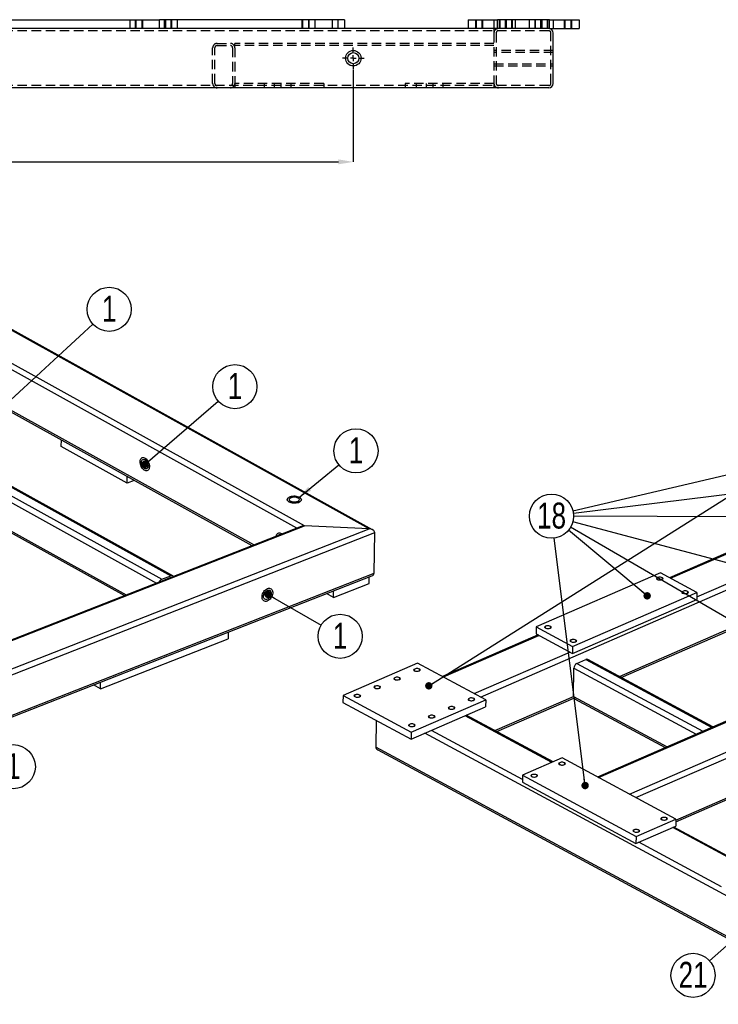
# Model space of a CAD drawing. Header units: millimetres. Extents: x 5 to 3649, y 4 to 418.
# Tile 67 of 105: x 2634 to 2728, y 75 to 208. Entities that reach past the tile are written whole.
import ezdxf

# ---------------------------------------------------------------- set-up
doc = ezdxf.new("R2010")
doc.units = ezdxf.units.MM
doc.header["$PDSIZE"] = -1
doc.linetypes.add('CENTERX2', pattern=[20.32, 12.7, -2.54, 2.54, -2.54])
doc.linetypes.add('HIDDEN', pattern=[1.905, 1.27, -0.635])
for name, color, linetype in [('COTES', 1, 'Continuous'), ('NOTES', 6, 'Continuous'), ('TRAIT-FINS', 9, 'Continuous'), ('TRAIT-MIXTES', 3, 'CENTERX2'), ('TRAIT-TIRET', 2, 'HIDDEN')]:
    doc.layers.add(name, color=color, linetype=linetype)
doc.layers.add('TRAIT-FORT', color=4, linetype='Continuous', lineweight=25)
doc.styles.add('SLDTEXTSTYLE0', font='TXT', dxfattribs={"width": 0.75})
doc.dimstyles.new('SLDDIMSTYLE0', dxfattribs={"dimtxt": 3, "dimasz": 2, "dimexe": 0, "dimexo": 0.0625, "dimgap": 0.75, "dimtad": 1, "dimdec": 0, "dimlfac": 10, "dimrnd": 1e-09, "dimzin": 12, "dimdsep": 46, "dimtxsty": 'SLDTEXTSTYLE0', "dimsah": 1, "dimcen": 0.09, "dimadec": 0, "dimazin": 3, "dimtfac": 1, "dimtdec": 0, "dimtofl": 0, "dimtmove": 0, "dimatfit": 3, "dimfxl": 1, "dimfrac": 2, "dimtolj": 1, "dimtzin": 12, "dimarcsym": 0})
doc.dimstyles.new('SLDDIMSTYLE6', dxfattribs={"dimtxt": 0.18, "dimasz": 1, "dimexe": 0, "dimexo": 0.0625, "dimgap": 0, "dimtad": 0, "dimtih": 1, "dimtoh": 1, "dimdec": 0, "dimrnd": 1e-09, "dimzin": 0, "dimdsep": 46, "dimtxsty": 'Standard', "dimblk1": 'DOT', "dimblk2": 'DOT', "dimsah": 1, "dimcen": 0.09, "dimadec": 0, "dimazin": 0, "dimtfac": 1, "dimtdec": 0, "dimtofl": 0, "dimtmove": 0, "dimatfit": 3, "dimldrblk": 'DOT', "dimfxl": 1, "dimfrac": 2, "dimtolj": 1, "dimtzin": 0, "dimarcsym": 0})
doc.dimstyles.new('SLDDIMSTYLE7', dxfattribs={"dimtxt": 0.18, "dimasz": 2, "dimexe": 0, "dimexo": 0.0625, "dimgap": 0, "dimtad": 0, "dimtih": 1, "dimtoh": 1, "dimdec": 0, "dimrnd": 1e-09, "dimzin": 0, "dimdsep": 46, "dimtxsty": 'Standard', "dimsah": 1, "dimcen": 0.09, "dimadec": 0, "dimazin": 0, "dimtfac": 2, "dimtdec": 0, "dimtofl": 0, "dimtmove": 0, "dimatfit": 3, "dimfxl": 1, "dimfrac": 2, "dimtolj": 1, "dimtzin": 0, "dimarcsym": 0})

# ---------------------------------------------------------------- blocks, each defined once
blk = doc.blocks.new('SW_NOTE_156')
at = {"layer": 'NOTES', "color": 0}
blk.add_circle((-2.9, -0.68), 2.98, dxfattribs=at)
at = {"layer": 'NOTES', "color": 0, "insert": (-2.89, 1.14), "char_height": 3.5, "attachment_point": 2, "style": 'SLDTEXTSTYLE0'}
blk.add_mtext('18', dxfattribs=at)
blk = doc.blocks.new('_Dot')
at = {"color": 0, "linetype": 'ByBlock', "lineweight": -2}
blk.add_line((-0.5, 0), (-1, 0), dxfattribs=at)
at = {"color": 0, "linetype": 'ByBlock', "const_width": 0.5}
blk.add_lwpolyline([(-0.25, 0, 1), (0.25, 0, 1)], format="xyb", close=True, dxfattribs=at)
blk = doc.blocks.new('SW_NOTE_161')
at = {"layer": 'NOTES', "color": 0}
blk.add_circle((-2.23, -1.98), 2.98, dxfattribs=at)
at = {"layer": 'NOTES', "color": 0, "insert": (-2.22, -0.16), "char_height": 3.5, "attachment_point": 2, "style": 'SLDTEXTSTYLE0'}
blk.add_mtext('21', dxfattribs=at)
blk = doc.blocks.new('*D2347')
at = {"layer": 'COTES', "color": 0, "lineweight": -2, "transparency": 16777216}
for p, q in [((2529.15, 201.53), (2529.15, 189.04)), ((2679.15, 201.53), (2679.15, 189.04)), ((2531.15, 189.04), (2677.15, 189.04))]:
    blk.add_line(p, q, dxfattribs=at)
at = {"layer": 'COTES', "color": 0, "transparency": 16777216}
for points in [[(2531.15, 189.37), (2531.15, 188.71), (2529.15, 189.04)], [(2677.15, 189.37), (2677.15, 188.71), (2679.15, 189.04)]]:
    blk.add_solid(points, dxfattribs=at)
at = {"layer": 'Defpoints', "color": 0, "transparency": 16777216}
for p in [(2529.15, 201.59), (2679.15, 201.59), (2679.15, 189.04)]:
    blk.add_point(p, dxfattribs=at)
at = {"layer": 'COTES', "color": 0, "transparency": 16777216, "insert": (2604.15, 192.79), "char_height": 3, "attachment_point": 2, "style": 'SLDTEXTSTYLE0'}
blk.add_mtext('\\A1;1500', dxfattribs=at)
blk = doc.blocks.new('SW_CENTERMARKSYMBOL_495')
at = {"layer": 'TRAIT-MIXTES', "color": 0}
for p, q in [((0, 0.8), (0, 1.45)), ((-0.8, 0), (-1.45, 0)), ((0, 0), (-0.4, 0)), ((0, 0), (0, 0.4)), ((0, 0), (0, -0.4)), ((0, 0), (0.4, 0)), ((0.8, 0), (1.45, 0)), ((0, -0.8), (0, -1.45))]:
    blk.add_line(p, q, dxfattribs=at)
blk = doc.blocks.new('SW_NOTE_170')
at = {"layer": 'NOTES', "color": 0}
blk.add_circle((2.2, 2.02), 2.98, dxfattribs=at)
at = {"layer": 'NOTES', "color": 0, "insert": (2.2, 3.84), "char_height": 3.5, "attachment_point": 2, "style": 'SLDTEXTSTYLE0'}
blk.add_mtext('1', dxfattribs=at)
blk = doc.blocks.new('SW_NOTE_171')
at = {"layer": 'NOTES', "color": 0}
blk.add_circle((2.26, 1.95), 2.98, dxfattribs=at)
at = {"layer": 'NOTES', "color": 0, "insert": (2.26, 3.77), "char_height": 3.5, "attachment_point": 2, "style": 'SLDTEXTSTYLE0'}
blk.add_mtext('1', dxfattribs=at)
blk = doc.blocks.new('SW_NOTE_172')
at = {"layer": 'NOTES', "color": 0}
blk.add_circle((2.31, 1.89), 2.98, dxfattribs=at)
at = {"layer": 'NOTES', "color": 0, "insert": (2.31, 3.71), "char_height": 3.5, "attachment_point": 2, "style": 'SLDTEXTSTYLE0'}
blk.add_mtext('1', dxfattribs=at)
blk = doc.blocks.new('SW_NOTE_176')
at = {"layer": 'NOTES', "color": 0}
blk.add_circle((2.58, -1.5), 2.98, dxfattribs=at)
at = {"layer": 'NOTES', "color": 0, "insert": (2.58, 0.32), "char_height": 3.5, "attachment_point": 2, "style": 'SLDTEXTSTYLE0'}
blk.add_mtext('1', dxfattribs=at)
blk = doc.blocks.new('SW_NOTE_180')
at = {"layer": 'NOTES', "color": 0}
blk.add_circle((2.45, -1.7), 2.98, dxfattribs=at)
at = {"layer": 'NOTES', "color": 0, "insert": (2.46, 0.12), "char_height": 3.5, "attachment_point": 2, "style": 'SLDTEXTSTYLE0'}
blk.add_mtext('1', dxfattribs=at)

msp = doc.modelspace()

# ---------------------------------------------------------------- linework, layer by layer
at = {"layer": 'TRAIT-FINS', "lineweight": 18}
for p, q in [((2649.700196, 208.240527), (2649.700196, 207.040527)), ((2649.700196, 208.240527), (2649.700196, 207.040527)), ((2650.700196, 208.240527), (2650.700196, 207.040527)), ((2650.700196, 208.240527), (2650.700196, 207.040527)), ((2653.600196, 208.240527), (2653.600196, 207.040527)), ((2653.600196, 208.240527), (2653.600196, 207.040527)), ((2654.600196, 208.240527), (2654.600196, 207.040527)), ((2654.600196, 208.240527), (2654.600196, 207.040527)), ((2672.200196, 208.240527), (2672.200196, 207.040527)), ((2672.200196, 208.240527), (2672.200196, 207.040527)), ((2673.200196, 208.240527), (2673.200196, 207.040527)), ((2673.200196, 208.240527), (2673.200196, 207.040527)), ((2695.650196, 208.240527), (2695.650196, 207.040527)), ((2695.650196, 208.240527), (2695.650196, 207.040527)), ((2696.650196, 208.240527), (2696.650196, 207.040527)), ((2696.650196, 208.240527), (2696.650196, 207.040527)), ((2698.850196, 208.240527), (2698.850196, 207.040527)), ((2698.850196, 208.240527), (2698.850196, 207.040527)), ((2699.650196, 208.240527), (2699.650196, 207.040527)), ((2699.650196, 208.240527), (2699.650196, 207.040527)), ((2699.850196, 208.240527), (2699.850196, 207.040527)), ((2699.850196, 208.240527), (2699.850196, 207.040527)), ((2700.650196, 208.240527), (2700.650196, 207.040527)), ((2700.650196, 208.240527), (2700.650196, 207.040527)), ((2703.650196, 208.240527), (2703.650196, 207.040527)), ((2703.650196, 208.240527), (2703.650196, 207.040527)), ((2704.450196, 208.240527), (2704.450196, 207.040527)), ((2704.450196, 208.240527), (2704.450196, 207.040527)), ((2704.650196, 208.240527), (2704.650196, 207.040527)), ((2704.650196, 208.240527), (2704.650196, 207.040527)), ((2705.450196, 208.240527), (2705.450196, 207.040527)), ((2705.450196, 208.240527), (2705.450196, 207.040527)), ((2707.650196, 208.240527), (2707.650196, 207.040527)), ((2707.650196, 208.240527), (2707.650196, 207.040527)), ((2708.650196, 208.240527), (2708.650196, 207.040527)), ((2708.650196, 208.240527), (2708.650196, 207.040527)), ((2649.700196, 207.040527), (2650.700196, 207.040527)), ((2649.700196, 207.040527), (2650.700196, 207.040527)), ((2653.600196, 207.040527), (2654.600196, 207.040527)), ((2653.600196, 207.040527), (2654.600196, 207.040527)), ((2672.200196, 207.040527), (2673.200196, 207.040527)), ((2672.200196, 207.040527), (2673.200196, 207.040527)), ((2695.650196, 207.040527), (2696.650196, 207.040527)), ((2695.650196, 207.040527), (2696.650196, 207.040527)), ((2699.650196, 207.040527), (2700.650196, 207.040527)), ((2699.650196, 207.040527), (2700.650196, 207.040527)), ((2703.650196, 207.040527), (2704.650196, 207.040527)), ((2703.650196, 207.040527), (2704.650196, 207.040527)), ((2707.650196, 207.040527), (2708.650196, 207.040527)), ((2707.650196, 207.040527), (2708.650196, 207.040527))]:
    msp.add_line(p, q, dxfattribs=at)
at = {"layer": 'TRAIT-FINS', "lineweight": 18, "flags": 128}
for points in [[(2720.849127, 132.60917), (2720.697393, 132.565959), (2720.522076, 132.554493), (2720.349867, 132.576516), (2720.206982, 132.628677), (2720.115176, 132.703034), (2720.088424, 132.788267), (2720.130799, 132.8714), (2720.23585, 132.939776), (2720.387584, 132.982987), (2720.562901, 132.994453), (2720.735111, 132.97243), (2720.877995, 132.920269), (2720.969802, 132.845912), (2720.996554, 132.760679), (2720.954179, 132.677546), (2720.849127, 132.60917)], [(2724.283479, 130.757774), (2724.131745, 130.714563), (2723.956428, 130.703097), (2723.784219, 130.72512), (2723.641334, 130.777281), (2723.549528, 130.851638), (2723.522776, 130.936871), (2723.565151, 131.020004), (2723.670202, 131.08838), (2723.821936, 131.131591), (2723.997253, 131.143057), (2724.169463, 131.121034), (2724.312347, 131.068873), (2724.404154, 130.994516), (2724.430906, 130.909283), (2724.388531, 130.82615), (2724.283479, 130.757774)], [(2705.751344, 126.048354), (2705.59961, 126.005143), (2705.424293, 125.993677), (2705.252084, 126.0157), (2705.1092, 126.067861), (2705.017393, 126.142218), (2704.990641, 126.227451), (2705.033016, 126.310584), (2705.138067, 126.37896), (2705.289802, 126.422171), (2705.465118, 126.433637), (2705.637328, 126.411614), (2705.780212, 126.359453), (2705.872019, 126.285096), (2705.898771, 126.199863), (2705.856396, 126.116731), (2705.751344, 126.048354)], [(2709.185696, 124.196958), (2709.033962, 124.153747), (2708.858645, 124.142281), (2708.686436, 124.164304), (2708.543552, 124.216465), (2708.451745, 124.290822), (2708.424993, 124.376055), (2708.467368, 124.459188), (2708.572419, 124.527564), (2708.724154, 124.570775), (2708.89947, 124.582241), (2709.07168, 124.560218), (2709.214564, 124.508057), (2709.306371, 124.4337), (2709.333123, 124.348467), (2709.290748, 124.265335), (2709.185696, 124.196958)], [(2688.053613, 120.268466), (2687.901879, 120.225256), (2687.726562, 120.213789), (2687.554352, 120.235813), (2687.411468, 120.287974), (2687.319661, 120.36233), (2687.292909, 120.447563), (2687.335285, 120.530696), (2687.440336, 120.599073), (2687.59207, 120.642283), (2687.767387, 120.65375), (2687.939596, 120.631726), (2688.082481, 120.579565), (2688.174287, 120.505209), (2688.201039, 120.419976), (2688.158664, 120.336843), (2688.053613, 120.268466)], [(2685.369563, 119.102099), (2685.217828, 119.058888), (2685.042511, 119.047422), (2684.870302, 119.069446), (2684.727418, 119.121606), (2684.635611, 119.195963), (2684.608859, 119.281196), (2684.651234, 119.364329), (2684.756285, 119.432705), (2684.90802, 119.475916), (2685.083337, 119.487383), (2685.255546, 119.465359), (2685.39843, 119.413198), (2685.490237, 119.338841), (2685.516989, 119.253609), (2685.474614, 119.170476), (2685.369563, 119.102099)], [(2680.001462, 116.769365), (2679.849728, 116.726154), (2679.674411, 116.714687), (2679.502202, 116.736711), (2679.359317, 116.788872), (2679.267511, 116.863229), (2679.240759, 116.948462), (2679.283134, 117.031594), (2679.388185, 117.099971), (2679.539919, 117.143182), (2679.715236, 117.154648), (2679.887445, 117.132624), (2680.03033, 117.080464), (2680.122136, 117.006107), (2680.148888, 116.920874), (2680.106513, 116.837741), (2680.001462, 116.769365)], [(2682.685512, 117.935732), (2682.533778, 117.892521), (2682.358461, 117.881055), (2682.186252, 117.903078), (2682.043367, 117.955239), (2681.951561, 118.029596), (2681.924809, 118.114829), (2681.967184, 118.197962), (2682.072235, 118.266338), (2682.223969, 118.309549), (2682.399286, 118.321015), (2682.571496, 118.298992), (2682.71438, 118.246831), (2682.806187, 118.172474), (2682.832939, 118.087241), (2682.790564, 118.004108), (2682.685512, 117.935732)], [(2695.412939, 116.301189), (2695.261204, 116.257978), (2695.085887, 116.246512), (2694.913678, 116.268536), (2694.770794, 116.320697), (2694.678987, 116.395053), (2694.652235, 116.480286), (2694.69461, 116.563419), (2694.799661, 116.631796), (2694.951396, 116.675006), (2695.126713, 116.686473), (2695.298922, 116.664449), (2695.441806, 116.612288), (2695.533613, 116.537931), (2695.560365, 116.452699), (2695.51799, 116.369566), (2695.412939, 116.301189)], [(2690.044838, 113.968455), (2689.893104, 113.925244), (2689.717787, 113.913778), (2689.545578, 113.935801), (2689.402693, 113.987962), (2689.310887, 114.062319), (2689.284134, 114.147552), (2689.32651, 114.230684), (2689.431561, 114.299061), (2689.583295, 114.342272), (2689.758612, 114.353738), (2689.930821, 114.331715), (2690.073706, 114.279554), (2690.165512, 114.205197), (2690.192264, 114.119964), (2690.149889, 114.036831), (2690.044838, 113.968455)], [(2692.728888, 115.134822), (2692.577154, 115.091611), (2692.401837, 115.080145), (2692.229628, 115.102169), (2692.086743, 115.154329), (2691.994937, 115.228686), (2691.968185, 115.313919), (2692.01056, 115.397052), (2692.115611, 115.465428), (2692.267345, 115.508639), (2692.442662, 115.520105), (2692.614872, 115.498082), (2692.757756, 115.445921), (2692.849563, 115.371564), (2692.876315, 115.286331), (2692.83394, 115.203199), (2692.728888, 115.134822)], [(2687.360788, 112.802087), (2687.209054, 112.758877), (2687.033737, 112.74741), (2686.861527, 112.769434), (2686.718643, 112.821595), (2686.626836, 112.895952), (2686.600084, 112.981184), (2686.642459, 113.064317), (2686.747511, 113.132694), (2686.899245, 113.175905), (2687.074562, 113.187371), (2687.246771, 113.165347), (2687.389655, 113.113187), (2687.481462, 113.03883), (2687.508214, 112.953597), (2687.465839, 112.870464), (2687.360788, 112.802087)], [(2707.647047, 107.615375), (2707.495313, 107.572164), (2707.319996, 107.560698), (2707.147787, 107.582721), (2707.004903, 107.634882), (2706.913096, 107.709239), (2706.886344, 107.794472), (2706.928719, 107.877604), (2707.03377, 107.945981), (2707.185504, 107.989192), (2707.360821, 108.000658), (2707.533031, 107.978635), (2707.675915, 107.926474), (2707.767722, 107.852117), (2707.794474, 107.766884), (2707.752099, 107.683751), (2707.647047, 107.615375)], [(2703.889377, 105.982461), (2703.737643, 105.93925), (2703.562326, 105.927783), (2703.390117, 105.949807), (2703.247232, 106.001968), (2703.155426, 106.076325), (2703.128673, 106.161557), (2703.171049, 106.24469), (2703.2761, 106.313067), (2703.427834, 106.356278), (2703.603151, 106.367744), (2703.77536, 106.34572), (2703.918245, 106.29356), (2704.010051, 106.219203), (2704.036803, 106.13397), (2703.994428, 106.050837), (2703.889377, 105.982461)], [(2721.445783, 100.17673), (2721.294049, 100.133519), (2721.118732, 100.122053), (2720.946523, 100.144077), (2720.803638, 100.196237), (2720.711832, 100.270594), (2720.68508, 100.355827), (2720.727455, 100.43896), (2720.832506, 100.507337), (2720.98424, 100.550547), (2721.159557, 100.562014), (2721.331766, 100.53999), (2721.474651, 100.487829), (2721.566457, 100.413472), (2721.59321, 100.32824), (2721.550834, 100.245107), (2721.445783, 100.17673)], [(2717.688113, 98.543816), (2717.536379, 98.500605), (2717.361062, 98.489139), (2717.188852, 98.511162), (2717.045968, 98.563323), (2716.954161, 98.63768), (2716.927409, 98.722913), (2716.969784, 98.806046), (2717.074836, 98.874422), (2717.22657, 98.917633), (2717.401887, 98.929099), (2717.574096, 98.907076), (2717.71698, 98.854915), (2717.808787, 98.780558), (2717.835539, 98.695325), (2717.793164, 98.612193), (2717.688113, 98.543816)]]:
    msp.add_lwpolyline(points, dxfattribs=at)
at = {"layer": 'TRAIT-FORT', "lineweight": 25}
for p, q in [((2630.350196, 208.240527), (2652.950196, 208.240527)), ((2677.950196, 208.240527), (2652.950196, 208.240527)), ((2652.950196, 207.040527), (2652.950196, 208.240527)), ((2677.950196, 208.240527), (2677.950196, 207.040527)), ((2694.650196, 208.240527), (2694.650196, 207.040527)), ((2694.650196, 208.240527), (2698.150196, 208.240527)), ((2698.150196, 208.240527), (2698.150196, 207.040527)), ((2698.150196, 208.240527), (2698.650196, 208.240527)), ((2698.650196, 207.040527), (2698.650196, 208.240527)), ((2705.650196, 208.240527), (2698.650196, 208.240527)), ((2705.650196, 208.240527), (2706.150196, 208.240527)), ((2705.650196, 207.040527), (2705.650196, 208.240527)), ((2706.150196, 208.240527), (2709.650196, 208.240527)), ((2706.150196, 208.240527), (2706.150196, 207.040527)), ((2709.650196, 208.240527), (2709.650196, 207.040527)), ((2652.950196, 207.040527), (2561.350196, 207.040527)), ((2677.950196, 207.040527), (2652.950196, 207.040527)), ((2698.650196, 207.040527), (2677.950196, 207.040527)), ((2705.650196, 207.040527), (2698.650196, 207.040527)), ((2705.650196, 207.040527), (2706.150196, 207.040527)), ((2706.150196, 207.040527), (2709.650196, 207.040527)), ((2706.150196, 199.640527), (2706.150196, 206.440527)), ((2705.550196, 199.040527), (2508.750196, 199.040527)), ((2681.279506, 139.491048), (2600.123538, 184.479638)), ((2681.760215, 139.362351), (2600.157938, 184.598351)), ((2672.561951, 139.892369), (2599.47412, 180.408408)), ((2671.522627, 139.591648), (2621.953242, 167.070302)), ((2621.828258, 161.400331), (2665.456656, 137.215047)), ((2665.702568, 137.311394), (2621.875028, 161.607071)), ((2603.01267, 159.649531), (2652.582055, 132.170877)), ((2603.43282, 160.293489), (2653.265432, 132.668916)), ((2604.672566, 160.779212), (2654.505178, 133.154639)), ((2654.762733, 133.149647), (2604.930121, 160.77422)), ((2602.95746, 155.793133), (2648.473778, 130.561286)), ((2776.975966, 156.826783), (2721.865147, 132.878105)), ((2721.988416, 132.811653), (2777.099235, 156.760331)), ((2603.106253, 155.477983), (2648.227867, 130.464939)), ((2725.544875, 130.296788), (2781.26952, 154.512207)), ((2639.699436, 150.594358), (2639.712208, 151.486412)), ((2648.598117, 145.661399), (2639.699436, 150.594358)), ((2648.598117, 145.661399), (2648.610888, 146.553453)), ((2649.548436, 146.033726), (2648.598117, 145.661399)), ((2546.383305, 90.456541), (2672.561951, 139.892369)), ((2672.118505, 139.825109), (2546.414991, 90.575435)), ((2681.279506, 139.491048), (2672.561951, 139.892369)), ((2545.669683, 85.544036), (2682.041801, 138.973588)), ((2545.733886, 86.385312), (2681.279506, 139.491048)), ((2681.963587, 133.510357), (2682.041801, 138.973588)), ((2696.348957, 116.776583), (2747.544696, 139.023943)), ((2545.591469, 80.080805), (2681.963587, 133.510357)), ((2545.610183, 79.839088), (2681.630935, 133.130977)), ((2653.265432, 132.668916), (2654.505178, 133.154639)), ((2681.301886, 132.093716), (2681.314964, 133.007182)), ((2720.645322, 133.53569), (2703.870008, 126.245895)), ((2725.551539, 130.890839), (2720.645322, 133.53569)), ((2676.48065, 130.204792), (2681.301886, 132.093716)), ((2676.48065, 130.204792), (2675.520599, 130.736994)), ((2676.48065, 130.204792), (2676.493728, 131.118259)), ((2708.776225, 123.601044), (2725.551539, 130.890839)), ((2725.551539, 130.890839), (2725.540836, 129.936767)), ((2708.765521, 122.646972), (2725.540836, 129.936767)), ((2715.091019, 119.540989), (2730.708729, 126.327742)), ((2662.236643, 125.532442), (2662.223565, 124.618976)), ((2704.104001, 125.159912), (2691.199872, 119.552359)), ((2691.323142, 119.485907), (2704.22727, 125.09346)), ((2703.870008, 126.245895), (2703.859304, 125.291823)), ((2703.859304, 125.291823), (2708.765521, 122.646972)), ((2703.870008, 126.245895), (2708.776225, 123.601044)), ((2715.333887, 119.410064), (2730.759567, 126.113369)), ((2717.304944, 103.192967), (2768.993599, 125.654527)), ((2645.004863, 117.87282), (2662.223565, 124.618976)), ((2695.493426, 117.237783), (2708.397555, 122.845336)), ((2708.776225, 123.601044), (2708.765521, 122.646972)), ((2687.833577, 121.367067), (2677.768389, 116.99319)), ((2697.032735, 116.407971), (2687.833577, 121.367067)), ((2709.351593, 121.319285), (2710.559416, 121.844151)), ((2709.351593, 121.319285), (2726.369391, 112.145304)), ((2710.559416, 121.844151), (2727.577213, 112.670169)), ((2727.72074, 112.732539), (2710.812895, 121.847247)), ((2708.90082, 116.851008), (2708.943634, 120.667294)), ((2708.943634, 120.667294), (2725.473867, 111.75615)), ((2645.004863, 117.87282), (2644.044812, 118.405022)), ((2645.004863, 117.87282), (2645.017941, 118.786286)), ((2677.768389, 116.99319), (2677.757685, 116.039118)), ((2677.757685, 116.039118), (2686.956843, 111.080022)), ((2677.768389, 116.99319), (2686.967546, 112.034093)), ((2686.967546, 112.034093), (2697.032735, 116.407971)), ((2697.032735, 116.407971), (2697.022031, 115.453899)), ((2698.281226, 112.236211), (2708.90082, 116.851008)), ((2698.524094, 112.105286), (2708.951659, 116.636635)), ((2708.90082, 116.851008), (2721.530541, 110.042558)), ((2709.044597, 116.54583), (2721.296706, 109.940944)), ((2686.956843, 111.080022), (2697.022031, 115.453899)), ((2733.17924, 115.104557), (2712.15586, 105.968744)), ((2712.279129, 105.902291), (2733.30251, 115.038105)), ((2682.227201, 113.629685), (2682.186695, 110.019125)), ((2705.990588, 107.940493), (2694.27088, 114.258372)), ((2706.134115, 108.002863), (2694.414406, 114.320743)), ((2686.967546, 112.034093), (2686.956843, 111.080022)), ((2766.879593, 69.801844), (2688.812471, 111.886394)), ((2702.004595, 105.646677), (2689.707994, 112.275548)), ((2716.449414, 103.654168), (2737.472795, 112.789981)), ((2766.81894, 64.395438), (2682.186695, 110.019125)), ((2682.465666, 109.641067), (2766.827523, 64.163142)), ((2707.379027, 108.543846), (2702.010927, 106.211112)), ((2722.710956, 100.278685), (2707.379027, 108.543846)), ((2702.010927, 106.211112), (2702.000223, 105.25704)), ((2702.000223, 105.25704), (2717.332152, 96.991879)), ((2702.010927, 106.211112), (2717.342855, 97.945951)), ((2722.706976, 99.923933), (2732.25619, 104.073591)), ((2722.709642, 100.161556), (2732.205352, 104.287964)), ((2717.342855, 97.945951), (2722.710956, 100.278685)), ((2722.710956, 100.278685), (2722.700253, 99.324614)), ((2717.332152, 96.991879), (2722.700253, 99.324614)), ((2732.545489, 93.625235), (2722.297645, 99.149659)), ((2732.689015, 93.687605), (2722.441172, 99.212029)), ((2717.342855, 97.945951), (2717.332152, 96.991879)), ((2728.891359, 91.152517), (2717.73476, 97.166834))]:
    msp.add_line(p, q, dxfattribs=at)
at = {"layer": 'TRAIT-FORT', "lineweight": 25, "flags": 128}
for points in [[(2650.360251, 148.56966), (2650.373076, 148.718789), (2650.406677, 148.851081), (2650.459909, 148.96203), (2650.53096, 149.047859), (2650.61741, 149.105644), (2650.716315, 149.133417), (2650.824308, 149.130234), (2650.937709, 149.096202), (2651.052659, 149.03248), (2651.165241, 148.941238), (2651.271623, 148.825584), (2651.368182, 148.689456), (2651.451629, 148.537488), (2651.519123, 148.374858), (2651.568365, 148.207102), (2651.597679, 148.039934), (2651.606066, 147.879045), (2651.59324, 147.729916), (2651.559639, 147.597624), (2651.506407, 147.486675), (2651.435356, 147.400846), (2651.348906, 147.343061), (2651.250001, 147.315288), (2651.142009, 147.318471), (2651.028607, 147.352503), (2650.913658, 147.416225), (2650.801075, 147.507467), (2650.694693, 147.623121), (2650.598135, 147.75925), (2650.514688, 147.911217), (2650.447194, 148.073847), (2650.397951, 148.241603), (2650.368638, 148.408771), (2650.360251, 148.56966)], [(2650.360251, 148.56966), (2650.373076, 148.718789), (2650.406677, 148.851081), (2650.459909, 148.96203), (2650.53096, 149.047859), (2650.61741, 149.105644), (2650.716315, 149.133417), (2650.824308, 149.130234), (2650.937709, 149.096202), (2651.052659, 149.03248), (2651.165241, 148.941238), (2651.271623, 148.825584), (2651.368182, 148.689456), (2651.451629, 148.537488), (2651.519123, 148.374858), (2651.568365, 148.207102), (2651.597679, 148.039934), (2651.606066, 147.879045), (2651.59324, 147.729916), (2651.559639, 147.597624), (2651.506407, 147.486675), (2651.435356, 147.400846), (2651.348906, 147.343061), (2651.250001, 147.315288), (2651.142009, 147.318471), (2651.028607, 147.352503), (2650.913658, 147.416225), (2650.801075, 147.507467), (2650.694693, 147.623121), (2650.598135, 147.75925), (2650.514688, 147.911217), (2650.447194, 148.073847), (2650.397951, 148.241603), (2650.368638, 148.408771), (2650.360251, 148.56966)], [(2650.538224, 148.471001), (2650.550481, 148.594767), (2650.582969, 148.701213), (2650.63417, 148.785362), (2650.701689, 148.843279), (2650.782369, 148.872256), (2650.872438, 148.870937), (2650.967684, 148.839384), (2651.063653, 148.779074), (2651.155859, 148.692825), (2651.23999, 148.584671), (2651.312111, 148.459669), (2651.368851, 148.323664), (2651.407556, 148.183015), (2651.426417, 148.044299), (2651.424551, 147.914002), (2651.402047, 147.798217), (2651.359956, 147.702357), (2651.300246, 147.630905), (2651.225709, 147.587203), (2651.139831, 147.573292), (2651.046628, 147.589825), (2650.950456, 147.636027), (2650.855814, 147.709739), (2650.767126, 147.807514), (2650.688539, 147.924779), (2650.623729, 148.056052), (2650.575725, 148.195195), (2650.546772, 148.335701), (2650.538224, 148.471001)], [(2671.902716, 143.719446), (2672.004862, 143.651172), (2672.078901, 143.575574), (2672.122314, 143.495226), (2672.133622, 143.412865), (2672.112438, 143.331296), (2672.059486, 143.253296), (2671.976568, 143.181522), (2671.866508, 143.118417), (2671.733054, 143.06613), (2671.58075, 143.026443), (2671.414783, 143.000706), (2671.240805, 142.989797), (2671.064741, 142.994086), (2670.892585, 143.013428), (2670.730201, 143.047163), (2670.583118, 143.094143), (2670.456345, 143.152769), (2670.3542, 143.221043), (2670.28016, 143.296642), (2670.236748, 143.376989), (2670.22544, 143.45935), (2670.246623, 143.540919), (2670.299575, 143.618919), (2670.382493, 143.690694), (2670.492553, 143.753799), (2670.626008, 143.806085), (2670.778311, 143.845772), (2670.944278, 143.871509), (2671.118256, 143.882418), (2671.294321, 143.878129), (2671.466477, 143.858788), (2671.628861, 143.825052), (2671.775944, 143.778072), (2671.902716, 143.719446)], [(2671.902716, 143.719446), (2671.775944, 143.778072), (2671.628861, 143.825052), (2671.466477, 143.858788), (2671.294321, 143.878129), (2671.118256, 143.882418), (2670.944278, 143.871509), (2670.778311, 143.845772), (2670.626008, 143.806085), (2670.492553, 143.753799), (2670.382493, 143.690694), (2670.299575, 143.618919), (2670.246623, 143.540919), (2670.22544, 143.45935), (2670.236748, 143.376989), (2670.28016, 143.296642), (2670.3542, 143.221043), (2670.456345, 143.152769), (2670.583118, 143.094143), (2670.730201, 143.047163), (2670.892585, 143.013428), (2671.064741, 142.994086), (2671.240805, 142.989797), (2671.414783, 143.000706), (2671.58075, 143.026443), (2671.733054, 143.06613), (2671.866508, 143.118417), (2671.976568, 143.181522), (2672.059486, 143.253296), (2672.112438, 143.331296), (2672.133622, 143.412865), (2672.122314, 143.495226), (2672.078901, 143.575574), (2672.004862, 143.651172), (2671.902716, 143.719446)], [(2671.696092, 143.638492), (2671.588367, 143.686783), (2671.461526, 143.723352), (2671.321499, 143.74649), (2671.174834, 143.755114), (2671.028388, 143.748823), (2670.889009, 143.727909), (2670.763215, 143.693351), (2670.656888, 143.646764), (2670.574999, 143.590328), (2670.521376, 143.52668), (2670.498529, 143.458797), (2670.507524, 143.389853), (2670.547942, 143.323072), (2670.617892, 143.261577), (2670.714104, 143.208242), (2670.832078, 143.165562), (2670.966299, 143.135533), (2671.110491, 143.119558), (2671.25791, 143.118384), (2671.401665, 143.132067), (2671.535033, 143.159967), (2671.651778, 143.200778), (2671.746442, 143.252594), (2671.814597, 143.31299), (2671.853057, 143.379143), (2671.860024, 143.44796), (2671.835172, 143.516222), (2671.779663, 143.580739), (2671.696092, 143.638492)], [(2668.761463, 138.509845), (2668.763683, 138.524006), (2668.797284, 138.656298), (2668.850516, 138.767247), (2668.921567, 138.853076), (2669.008017, 138.910861), (2669.106922, 138.938635), (2669.214914, 138.935451), (2669.328316, 138.901419), (2669.443265, 138.837697), (2669.496847, 138.797963)], [(2668.761463, 138.509845), (2668.763683, 138.524006), (2668.797284, 138.656298), (2668.850516, 138.767247), (2668.921567, 138.853076), (2669.008017, 138.910861), (2669.106922, 138.938635), (2669.214914, 138.935451), (2669.328316, 138.901419), (2669.443265, 138.837697), (2669.496847, 138.797963)], [(2720.803132, 132.633965), (2720.87561, 132.676736), (2720.91849, 132.72819), (2720.92796, 132.783757), (2720.903179, 132.8385), (2720.84635, 132.887553), (2720.762521, 132.926558), (2720.659141, 132.95205), (2720.545396, 132.961764), (2720.431393, 132.954836), (2720.327261, 132.931882), (2720.242253, 132.894941), (2720.183923, 132.847296), (2720.157452, 132.793181), (2720.165194, 132.737403), (2720.20646, 132.684919), (2720.277584, 132.640393), (2720.372245, 132.60778), (2720.482034, 132.589978), (2720.597194, 132.58857), (2720.707494, 132.60368), (2720.803132, 132.633965)], [(2667.526907, 129.731614), (2667.394228, 129.693915), (2667.266478, 129.686226), (2667.148008, 129.708811), (2667.042853, 129.760899), (2666.954592, 129.840718), (2666.886232, 129.945548), (2666.840101, 130.071821), (2666.81777, 130.215235), (2666.819998, 130.370908), (2666.846711, 130.533538), (2666.896999, 130.697586), (2666.969148, 130.857467), (2667.060703, 131.007736), (2667.168545, 131.143275), (2667.289002, 131.259469), (2667.417971, 131.352362), (2667.551062, 131.418789), (2667.683741, 131.456488), (2667.811491, 131.464177), (2667.929961, 131.441592), (2668.035117, 131.389504), (2668.123377, 131.309685), (2668.191737, 131.204855), (2668.237868, 131.078582), (2668.260199, 130.935168), (2668.257971, 130.779495), (2668.231258, 130.616865), (2668.18097, 130.452817), (2668.108821, 130.292936), (2668.017266, 130.142667), (2667.909424, 130.007128), (2667.788968, 129.890934), (2667.659998, 129.798041), (2667.526907, 129.731614)], [(2667.526907, 129.731614), (2667.394228, 129.693915), (2667.266478, 129.686226), (2667.148008, 129.708811), (2667.042853, 129.760899), (2666.954592, 129.840718), (2666.886232, 129.945548), (2666.840101, 130.071821), (2666.81777, 130.215235), (2666.819998, 130.370908), (2666.846711, 130.533538), (2666.896999, 130.697586), (2666.969148, 130.857467), (2667.060703, 131.007736), (2667.168545, 131.143275), (2667.289002, 131.259469), (2667.417971, 131.352362), (2667.551062, 131.418789), (2667.683741, 131.456488), (2667.811491, 131.464177), (2667.929961, 131.441592), (2668.035117, 131.389504), (2668.123377, 131.309685), (2668.191737, 131.204855), (2668.237868, 131.078582), (2668.260199, 130.935168), (2668.257971, 130.779495), (2668.231258, 130.616865), (2668.18097, 130.452817), (2668.108821, 130.292936), (2668.017266, 130.142667), (2667.909424, 130.007128), (2667.788968, 129.890934), (2667.659998, 129.798041), (2667.526907, 129.731614)], [(2667.530358, 129.972639), (2667.419514, 129.94322), (2667.314257, 129.943352), (2667.219508, 129.973028), (2667.139697, 130.030861), (2667.078556, 130.114147), (2667.038944, 130.218991), (2667.022714, 130.340492), (2667.030624, 130.472967), (2667.062304, 130.610222), (2667.116274, 130.74584), (2667.190009, 130.873479), (2667.280061, 130.987171), (2667.382221, 131.0816), (2667.491711, 131.15235), (2667.603411, 131.196113), (2667.712098, 131.210843), (2667.812691, 131.195851), (2667.900486, 131.151839), (2667.971378, 131.080863), (2668.022051, 130.986243), (2668.050136, 130.872404), (2668.054321, 130.744667), (2668.034409, 130.609007), (2667.991332, 130.471765), (2667.927103, 130.339361), (2667.844726, 130.217984), (2667.748054, 130.11331), (2667.641605, 130.030233), (2667.530358, 129.972639)], [(2724.237484, 130.782569), (2724.309962, 130.82534), (2724.352842, 130.876794), (2724.362312, 130.932361), (2724.337531, 130.987104), (2724.280702, 131.036157), (2724.196873, 131.075162), (2724.093493, 131.100654), (2723.979748, 131.110368), (2723.865745, 131.10344), (2723.761613, 131.080486), (2723.676605, 131.043545), (2723.618275, 130.9959), (2723.591804, 130.941785), (2723.599546, 130.886007), (2723.640812, 130.833523), (2723.711936, 130.788997), (2723.806597, 130.756384), (2723.916386, 130.738582), (2724.031546, 130.737174), (2724.141846, 130.752284), (2724.237484, 130.782569)], [(2705.705349, 126.073149), (2705.777827, 126.11592), (2705.820707, 126.167374), (2705.830177, 126.222942), (2705.805396, 126.277684), (2705.748567, 126.326737), (2705.664738, 126.365742), (2705.561358, 126.391234), (2705.447613, 126.400948), (2705.33361, 126.39402), (2705.229478, 126.371066), (2705.14447, 126.334125), (2705.08614, 126.28648), (2705.059669, 126.232365), (2705.067411, 126.176587), (2705.108677, 126.124104), (2705.179801, 126.079577), (2705.274463, 126.046964), (2705.384251, 126.029162), (2705.499411, 126.027754), (2705.609711, 126.042864), (2705.705349, 126.073149)], [(2709.139701, 124.221753), (2709.212179, 124.264524), (2709.255059, 124.315978), (2709.264529, 124.371546), (2709.239748, 124.426288), (2709.182919, 124.475341), (2709.09909, 124.514346), (2708.99571, 124.539838), (2708.881965, 124.549552), (2708.767962, 124.542624), (2708.66383, 124.51967), (2708.578822, 124.482729), (2708.520492, 124.435084), (2708.494021, 124.380969), (2708.501763, 124.325191), (2708.543029, 124.272708), (2708.614153, 124.228181), (2708.708815, 124.195568), (2708.818603, 124.177766), (2708.933763, 124.176358), (2709.044063, 124.191468), (2709.139701, 124.221753)], [(2688.007617, 120.293262), (2688.080096, 120.336032), (2688.122975, 120.387487), (2688.132445, 120.443054), (2688.107665, 120.497796), (2688.050835, 120.546849), (2687.967006, 120.585855), (2687.863626, 120.611347), (2687.749882, 120.62106), (2687.635878, 120.614132), (2687.531747, 120.591178), (2687.446739, 120.554238), (2687.388408, 120.506593), (2687.361938, 120.452478), (2687.369679, 120.3967), (2687.410946, 120.344216), (2687.482069, 120.299689), (2687.576731, 120.267076), (2687.686519, 120.249275), (2687.80168, 120.247866), (2687.911979, 120.262976), (2688.007617, 120.293262)], [(2685.323567, 119.126895), (2685.396046, 119.169665), (2685.438925, 119.22112), (2685.448395, 119.276687), (2685.423614, 119.331429), (2685.366785, 119.380482), (2685.282956, 119.419488), (2685.179576, 119.44498), (2685.065831, 119.454693), (2684.951828, 119.447765), (2684.847696, 119.424811), (2684.762688, 119.38787), (2684.704358, 119.340226), (2684.677887, 119.28611), (2684.685629, 119.230333), (2684.726895, 119.177849), (2684.798019, 119.133322), (2684.892681, 119.100709), (2685.002469, 119.082907), (2685.117629, 119.081499), (2685.227929, 119.096609), (2685.323567, 119.126895)], [(2679.955466, 116.79416), (2680.027945, 116.83693), (2680.070824, 116.888385), (2680.080295, 116.943952), (2680.055514, 116.998694), (2679.998684, 117.047748), (2679.914855, 117.086753), (2679.811476, 117.112245), (2679.697731, 117.121959), (2679.583728, 117.115031), (2679.479596, 117.092076), (2679.394588, 117.055136), (2679.336257, 117.007491), (2679.309787, 116.953376), (2679.317529, 116.897598), (2679.358795, 116.845114), (2679.429918, 116.800588), (2679.52458, 116.767975), (2679.634369, 116.750173), (2679.749529, 116.748765), (2679.859828, 116.763874), (2679.955466, 116.79416)], [(2682.639517, 117.960527), (2682.711995, 118.003298), (2682.754875, 118.054752), (2682.764345, 118.11032), (2682.739564, 118.165062), (2682.682735, 118.214115), (2682.598906, 118.25312), (2682.495526, 118.278612), (2682.381781, 118.288326), (2682.267778, 118.281398), (2682.163646, 118.258444), (2682.078638, 118.221503), (2682.020308, 118.173858), (2681.993837, 118.119743), (2682.001579, 118.063965), (2682.042845, 118.011482), (2682.113969, 117.966955), (2682.20863, 117.934342), (2682.318419, 117.91654), (2682.433579, 117.915132), (2682.543879, 117.930242), (2682.639517, 117.960527)], [(2695.366943, 116.325985), (2695.439422, 116.368755), (2695.482301, 116.42021), (2695.491771, 116.475777), (2695.46699, 116.530519), (2695.410161, 116.579572), (2695.326332, 116.618578), (2695.222952, 116.64407), (2695.109207, 116.653783), (2694.995204, 116.646855), (2694.891072, 116.623901), (2694.806064, 116.586961), (2694.747734, 116.539316), (2694.721263, 116.4852), (2694.729005, 116.429423), (2694.770271, 116.376939), (2694.841395, 116.332412), (2694.936057, 116.299799), (2695.045845, 116.281998), (2695.161005, 116.280589), (2695.271305, 116.295699), (2695.366943, 116.325985)], [(2692.682893, 115.159617), (2692.755371, 115.202388), (2692.798251, 115.253843), (2692.807721, 115.30941), (2692.78294, 115.364152), (2692.726111, 115.413205), (2692.642282, 115.45221), (2692.538902, 115.477703), (2692.425157, 115.487416), (2692.311154, 115.480488), (2692.207022, 115.457534), (2692.122014, 115.420593), (2692.063684, 115.372949), (2692.037213, 115.318833), (2692.044955, 115.263056), (2692.086221, 115.210572), (2692.157345, 115.166045), (2692.252006, 115.133432), (2692.361795, 115.11563), (2692.476955, 115.114222), (2692.587255, 115.129332), (2692.682893, 115.159617)], [(2687.314792, 112.826883), (2687.387271, 112.869653), (2687.43015, 112.921108), (2687.43962, 112.976675), (2687.41484, 113.031417), (2687.35801, 113.08047), (2687.274181, 113.119476), (2687.170801, 113.144968), (2687.057056, 113.154682), (2686.943053, 113.147753), (2686.838922, 113.124799), (2686.753914, 113.087859), (2686.695583, 113.040214), (2686.669113, 112.986099), (2686.676854, 112.930321), (2686.71812, 112.877837), (2686.789244, 112.83331), (2686.883906, 112.800697), (2686.993694, 112.782896), (2687.108855, 112.781487), (2687.219154, 112.796597), (2687.314792, 112.826883)], [(2689.998842, 113.99325), (2690.071321, 114.036021), (2690.1142, 114.087475), (2690.123671, 114.143042), (2690.09889, 114.197785), (2690.04206, 114.246838), (2689.958231, 114.285843), (2689.854852, 114.311335), (2689.741107, 114.321049), (2689.627104, 114.314121), (2689.522972, 114.291167), (2689.437964, 114.254226), (2689.379633, 114.206581), (2689.353163, 114.152466), (2689.360905, 114.096688), (2689.402171, 114.044204), (2689.473294, 113.999678), (2689.567956, 113.967065), (2689.677745, 113.949263), (2689.792905, 113.947855), (2689.903204, 113.962965), (2689.998842, 113.99325)], [(2707.601052, 107.64017), (2707.67353, 107.682941), (2707.71641, 107.734395), (2707.72588, 107.789962), (2707.701099, 107.844705), (2707.64427, 107.893758), (2707.560441, 107.932763), (2707.457061, 107.958255), (2707.343316, 107.967969), (2707.229313, 107.961041), (2707.125181, 107.938087), (2707.040173, 107.901146), (2706.981843, 107.853501), (2706.955372, 107.799386), (2706.963114, 107.743608), (2707.00438, 107.691124), (2707.075504, 107.646598), (2707.170165, 107.613985), (2707.279954, 107.596183), (2707.395114, 107.594775), (2707.505414, 107.609885), (2707.601052, 107.64017)], [(2703.843381, 106.007256), (2703.91586, 106.050026), (2703.958739, 106.101481), (2703.96821, 106.157048), (2703.943429, 106.21179), (2703.886599, 106.260844), (2703.80277, 106.299849), (2703.69939, 106.325341), (2703.585646, 106.335055), (2703.471643, 106.328127), (2703.367511, 106.305172), (2703.282503, 106.268232), (2703.224172, 106.220587), (2703.197702, 106.166472), (2703.205444, 106.110694), (2703.24671, 106.05821), (2703.317833, 106.013684), (2703.412495, 105.981071), (2703.522284, 105.963269), (2703.637444, 105.96186), (2703.747743, 105.97697), (2703.843381, 106.007256)], [(2721.399787, 100.201526), (2721.472266, 100.244296), (2721.515146, 100.295751), (2721.524616, 100.351318), (2721.499835, 100.40606), (2721.443005, 100.455113), (2721.359176, 100.494119), (2721.255797, 100.519611), (2721.142052, 100.529324), (2721.028049, 100.522396), (2720.923917, 100.499442), (2720.838909, 100.462501), (2720.780578, 100.414857), (2720.754108, 100.360741), (2720.76185, 100.304964), (2720.803116, 100.25248), (2720.874239, 100.207953), (2720.968901, 100.17534), (2721.07869, 100.157538), (2721.19385, 100.15613), (2721.304149, 100.17124), (2721.399787, 100.201526)], [(2717.642117, 98.568611), (2717.714596, 98.611382), (2717.757475, 98.662836), (2717.766945, 98.718404), (2717.742165, 98.773146), (2717.685335, 98.822199), (2717.601506, 98.861204), (2717.498126, 98.886697), (2717.384381, 98.89641), (2717.270378, 98.889482), (2717.166246, 98.866528), (2717.081239, 98.829587), (2717.022908, 98.781943), (2716.996438, 98.727827), (2717.004179, 98.672049), (2717.045445, 98.619566), (2717.116569, 98.575039), (2717.211231, 98.542426), (2717.321019, 98.524624), (2717.43618, 98.523216), (2717.546479, 98.538326), (2717.642117, 98.568611)]]:
    msp.add_lwpolyline(points, dxfattribs=at)
at = {"layer": 'TRAIT-FORT', "lineweight": 25}
for radius in [1.05, 0.75]:
    msp.add_circle((2679.150196, 203.040527), radius, dxfattribs=at)
for centre, radius, start, end in [((2705.550196, 206.440527), 0.6, 0, 90), ((2705.550196, 199.640527), 0.6, 270, 0), ((2669.210941, 138.445157), 0.235408, 93.64142441, 129.14830669), ((2654.626731, 132.907962), 0.274999, 33.91022397, 116.2323082), ((2653.55975, 132.028703), 0.704625, 114.68910744, 157.44458438), ((2709.702101, 120.64634), 0.758756, 117.512995, 178.41749076), ((2710.689256, 121.591962), 0.28365, 64.15825495, 117.24167522), ((2709.224755, 116.817165), 0.325698, 174.03559415, 236.41703075)]:
    msp.add_arc(centre, radius, start, end, dxfattribs=at)
for centre, major_axis, ratio, start_param, end_param in [((2672.55505, 139.410319), (0.768563, -0.051094), 0.6253755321, 1.6033753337, 2.215826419), ((2672.55505, 139.410319), (0.768563, -0.051094), 0.6253755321, 1.6033753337, 2.215826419), ((2681.272605, 139.008998), (0.768563, -0.051094), 0.6253755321, 0.0325790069, 1.6033753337), ((2681.272605, 139.008998), (0.768563, -0.051094), 0.6253755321, 0.0325790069, 1.6033753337), ((2681.194391, 133.545767), (0.768563, -0.051094), 0.6253755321, 5.3574190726, 6.3157643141), ((2681.194391, 133.545767), (0.768563, -0.051094), 0.6253755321, 5.3574190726, 6.3157643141), ((2682.957268, 109.995717), (0.770329, -0.03256), 0.6185649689, 3.1607872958, 4.0466897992), ((2682.957268, 109.995717), (0.770329, -0.03256), 0.6185649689, 3.1607872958, 4.0466897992)]:
    msp.add_ellipse(centre, major_axis=major_axis, ratio=ratio, start_param=start_param, end_param=end_param, dxfattribs=at)
at = {"layer": 'TRAIT-TIRET'}
for p, q in [((2648.950196, 208.240527), (2648.950196, 207.040527)), ((2649.775196, 208.240527), (2649.775196, 207.040527)), ((2650.625196, 207.040527), (2650.625196, 208.240527)), ((2653.675196, 208.240527), (2653.675196, 207.040527)), ((2653.775196, 208.240527), (2653.775196, 207.040527)), ((2654.525196, 207.040527), (2654.525196, 208.240527)), ((2654.625196, 207.040527), (2654.625196, 208.240527)), ((2655.350196, 208.240527), (2655.350196, 207.040527)), ((2672.275196, 208.240527), (2672.275196, 207.040527)), ((2673.125196, 207.040527), (2673.125196, 208.240527)), ((2673.950196, 208.240527), (2673.950196, 207.040527)), ((2676.275196, 208.240527), (2676.275196, 207.040527)), ((2677.125196, 207.040527), (2677.125196, 208.240527)), ((2695.725196, 208.240527), (2695.725196, 207.040527)), ((2696.575196, 207.040527), (2696.575196, 208.240527)), ((2698.925196, 208.240527), (2698.925196, 207.040527)), ((2699.725196, 208.240527), (2699.725196, 207.040527)), ((2699.775196, 207.040527), (2699.775196, 208.240527)), ((2700.575196, 207.040527), (2700.575196, 208.240527)), ((2701.050196, 207.040527), (2701.050196, 208.240527)), ((2702.925196, 208.240527), (2702.925196, 207.040527)), ((2703.725196, 208.240527), (2703.725196, 207.040527)), ((2703.775196, 207.040527), (2703.775196, 208.240527)), ((2704.525196, 208.240527), (2704.525196, 207.040527)), ((2704.575196, 207.040527), (2704.575196, 208.240527)), ((2705.375196, 207.040527), (2705.375196, 208.240527)), ((2707.725196, 208.240527), (2707.725196, 207.040527)), ((2708.575196, 207.040527), (2708.575196, 208.240527)), ((2705.550196, 206.740527), (2508.750196, 206.740527)), ((2698.150196, 207.040527), (2698.150196, 206.440527)), ((2698.150196, 206.440527), (2698.150196, 199.640527)), ((2698.450196, 206.440527), (2698.450196, 199.640527)), ((2705.850196, 199.640527), (2705.850196, 206.440527)), ((2660.750164, 205.040527), (2662.550164, 205.040527)), ((2698.150196, 205.040527), (2663.150164, 205.040527)), ((2663.150164, 204.440527), (2663.150164, 205.040527)), ((2660.150164, 199.640527), (2660.150164, 204.440527)), ((2660.450164, 199.640527), (2660.450164, 204.440527)), ((2660.750164, 204.740527), (2662.550164, 204.740527)), ((2662.850164, 204.440527), (2662.850164, 199.640527)), ((2698.150196, 204.740527), (2663.150164, 204.740527)), ((2663.150164, 204.440527), (2663.150164, 199.640527)), ((2698.450196, 204.090527), (2698.150196, 204.090527)), ((2706.150196, 204.090527), (2698.150196, 204.090527)), ((2706.150196, 203.790527), (2698.150196, 203.790527)), ((2706.150196, 204.090527), (2705.850196, 204.090527)), ((2698.150196, 202.290527), (2706.150196, 202.290527)), ((2698.150196, 201.990527), (2698.450196, 201.990527)), ((2698.150196, 201.990527), (2706.150196, 201.990527)), ((2705.850196, 201.990527), (2706.150196, 201.990527)), ((2663.150164, 199.640527), (2663.150164, 199.040527)), ((2675.150164, 199.640527), (2663.150164, 199.640527)), ((2667.098616, 199.640527), (2667.098616, 199.040527)), ((2668.498616, 199.040527), (2668.498616, 199.640527)), ((2669.346256, 199.640527), (2669.346256, 199.040527)), ((2670.746256, 199.040527), (2670.746256, 199.640527)), ((2675.150164, 199.640527), (2675.150164, 199.040527)), ((2686.150196, 199.640527), (2686.150196, 199.040527)), ((2698.150196, 199.640527), (2686.150196, 199.640527)), ((2687.627058, 199.640527), (2687.627058, 199.040527)), ((2689.027058, 199.040527), (2689.027058, 199.640527)), ((2689.874697, 199.640527), (2689.874697, 199.040527)), ((2691.274697, 199.040527), (2691.274697, 199.640527)), ((2698.150196, 199.640527), (2698.150196, 199.040527)), ((2705.550196, 199.340527), (2508.750196, 199.340527))]:
    msp.add_line(p, q, dxfattribs=at)
for centre, radius, start, end in [((2698.750196, 206.440527), 0.6, 90, 180), ((2698.750196, 206.440527), 0.3, 90, 180), ((2705.550196, 206.440527), 0.3, 0, 90), ((2660.750164, 204.440527), 0.6, 90, 180), ((2662.550164, 204.440527), 0.6, 0, 90), ((2660.750164, 204.440527), 0.3, 90, 180), ((2662.550164, 204.440527), 0.3, 0, 90), ((2660.750164, 199.640527), 0.6, 180, 270), ((2660.750164, 199.640527), 0.3, 180, 270), ((2662.550164, 199.640527), 0.6, 270, 0), ((2662.550164, 199.640527), 0.3, 270, 0), ((2698.750196, 199.640527), 0.6, 180, 270), ((2698.750196, 199.640527), 0.3, 180, 270), ((2705.550196, 199.640527), 0.3, 270, 0)]:
    msp.add_arc(centre, radius, start, end, dxfattribs=at)

# ---------------------------------------------------------------- block references
at = {"layer": 'NOTES'}
for name, p in [('SW_NOTE_170', (2643.977788, 167.112343)), ('SW_NOTE_171', (2660.898545, 156.739882)), ('SW_NOTE_172', (2677.199032, 148.12217)), ('SW_NOTE_156', (2708.826876, 141.886382)), ('SW_NOTE_176', (2674.789575, 126.475195)), ('SW_NOTE_180', (2630.768144, 109.068946)), ('SW_NOTE_161', (2727.272393, 81.173502))]:
    msp.add_blockref(name, p, dxfattribs=at)
at = {"layer": 'TRAIT-MIXTES'}
msp.add_blockref('SW_CENTERMARKSYMBOL_495', (2679.150196, 203.040527), dxfattribs=at)

# ---------------------------------------------------------------- dimensions: what is measured, and where the dimension line sits
at = {"layer": 'COTES'}
dim = msp.add_linear_dim(base=(2679.150196, 189.040527), p1=(2529.150196, 201.590527), p2=(2679.150196, 201.590527), dimstyle='SLDDIMSTYLE0', dxfattribs=at)
dim.commit()
dim.dimension.update_dxf_attribs({"geometry": '*D2347', "text_midpoint": (2604.150196, 189.040527), "dimtype": 160})

# ---------------------------------------------------------------- leaders
at = {"layer": 'NOTES'}
for points, dimstyle in [([(2689.350008, 118.288079), (2769.313321, 168.794789)], 'SLDDIMSTYLE6'), ([(2622.498289, 147.388), (2643.977788, 167.112343)], 'SLDDIMSTYLE6'), ([(2785.598361, 159.896362), (2708.826876, 141.886382)], 'SLDDIMSTYLE6'), ([(2840.999844, 157.886205), (2708.883223, 141.570732)], 'SLDDIMSTYLE6'), ([(2651.014409, 148.203018), (2660.898545, 156.739882)], 'SLDDIMSTYLE6'), ([(2671.70768, 143.631898), (2677.199032, 148.12217)], 'SLDDIMSTYLE7'), ([(2795.658507, 140.806474), (2708.905679, 141.191925)], 'SLDDIMSTYLE6'), ([(2744.449339, 118.814807), (2708.501836, 139.706483)], 'SLDDIMSTYLE6'), ([(2796.142335, 117.141829), (2708.804962, 140.436522)], 'SLDDIMSTYLE6'), ([(2718.844754, 130.438974), (2708.214563, 139.295945)], 'SLDDIMSTYLE6'), ([(2710.465692, 104.82257), (2706.292621, 138.245539)], 'SLDDIMSTYLE6'), ([(2667.622742, 130.63196), (2674.789575, 126.475195)], 'SLDDIMSTYLE6'), ([(2737.055369, 89.864458), (2727.272393, 81.173502)], 'SLDDIMSTYLE6')]:
    msp.add_leader(points, dimstyle=dimstyle, dxfattribs=at)

doc.saveas('drawing.dxf')
